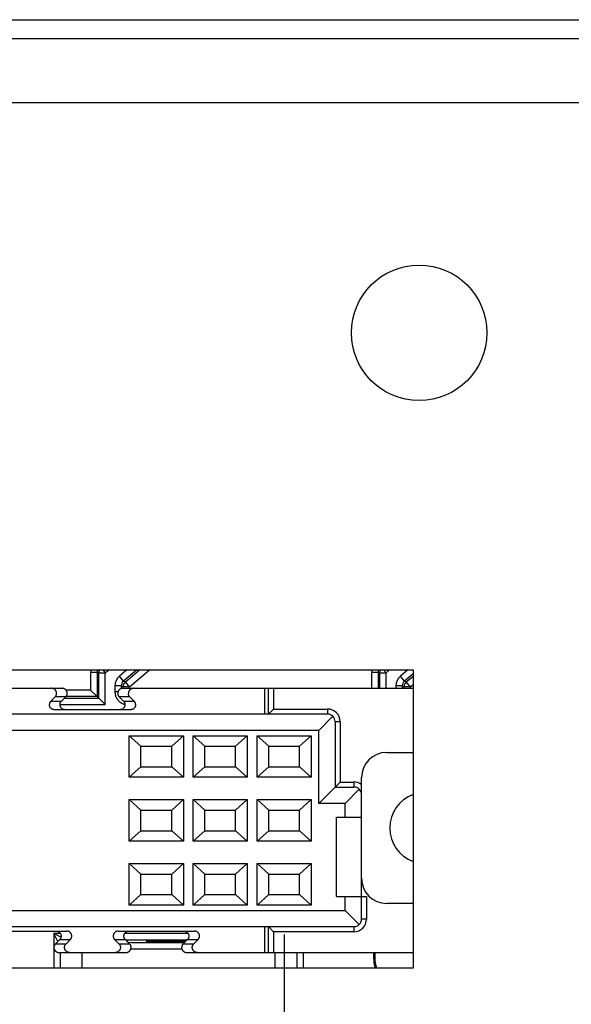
# Model space of a CAD drawing. Header units: inches. Extents: x 0 to 34, y 0 to 22.
# Tile 57 of 60: x 17.4 to 18.2, y 15.5 to 17.1. Entities that reach past the tile are written whole.
import ezdxf

# ---------------------------------------------------------------- set-up
doc = ezdxf.new("R2010")
doc.units = ezdxf.units.IN
doc.header["$LTSCALE"] = 1.87
doc.header["$MEASUREMENT"] = 0
doc.layers.get('0').update_dxf_attribs({"linetype": 'CONTINUOUS'})
doc.layers.add('DIMENSIONS', color=7, linetype='CONTINUOUS')
doc.styles.get("Standard").update_dxf_attribs({"font": 'txt', "width": 0.8})
doc.dimstyles.new('DIMSTYLE_2', dxfattribs={"dimtxt": 0.125, "dimasz": 0.18, "dimexe": 0.18, "dimexo": 0.0625, "dimgap": 0.09, "dimtad": 0, "dimtih": 1, "dimtoh": 1, "dimdec": 3, "dimzin": 4, "dimdsep": 46, "dimtxsty": 'STANDARD', "dimblk": '_FILLED', "dimblk1": '_FILLED', "dimblk2": '_FILLED', "dimcen": 0.09, "dimadec": 0, "dimazin": 0, "dimtp": 0.01, "dimtm": 0.01, "dimtfac": 1, "dimtdec": 3, "dimtofl": 0, "dimtmove": 0, "dimatfit": 3, "dimldrblk": '_FILLED', "dimfxl": 1, "dimtolj": 1, "dimtzin": 4, "dimarcsym": 0})

# ---------------------------------------------------------------- blocks, each defined once
blk = doc.blocks.new('*D32')
at = {"layer": 'DIMENSIONS', "color": 2, "linetype": 'CONTINUOUS'}
blk.add_line((17.7897, 15.6307), (17.7897, 14.6448), dxfattribs=at)
at = {"layer": 'DIMENSIONS', "color": 2, "linetype": 'CONTINUOUS', "insert": (17.7272, 14.5823), "char_height": 0.125, "width": 1.425, "attachment_point": 3, "rotation": 90, "line_spacing_factor": 0.9}
blk.add_mtext('7.950{\\Ftxt.shx;\\W1.000000;\\H0.125000; }[201.93]', dxfattribs=at)
blk = doc.blocks.new('_FILLED')
at = {"color": 0, "linetype": 'BYBLOCK'}
blk.add_solid([(0, 0), (-1, 0.1736), (-1, -0.1736)], dxfattribs=at)
blk = doc.blocks.new('*D33')
at = {"layer": 'DIMENSIONS', "color": 2, "linetype": 'CONTINUOUS'}
blk.add_line((14.6897, 15.6307), (14.6897, 14.6448), dxfattribs=at)
at = {"layer": 'DIMENSIONS', "color": 2, "linetype": 'CONTINUOUS', "insert": (14.6272, 14.5823), "char_height": 0.125, "width": 1.525, "attachment_point": 3, "rotation": 90, "line_spacing_factor": 0.9}
blk.add_mtext('11.050{\\Ftxt.shx;\\W1.000000;\\H0.125000; }[280.67]', dxfattribs=at)

msp = doc.modelspace()

# ---------------------------------------------------------------- linework, layer by layer
at = {"color": 7, "linetype": 'CONTINUOUS'}
for p, q in [((6.9272, 17.0623), (25.5522, 17.0623)), ((24.5097, 17.0323), (7.9697, 17.0323)), ((24.5897, 16.9323), (7.8897, 16.9323)), ((16.0272, 16.0448), (17.9917, 16.0448)), ((17.4869, 16.0414), (17.4969, 16.0414)), ((17.4869, 16.0414), (17.4869, 16.0131)), ((17.4996, 16.0401), (17.4969, 16.0414)), ((17.4969, 16.0414), (17.4969, 16.0032)), ((17.4996, 16.0401), (17.5096, 16.0401)), ((17.4996, 16.0005), (17.4996, 16.0401)), ((17.5057, 16.0448), (17.5096, 16.0401)), ((17.5096, 16.0401), (17.5151, 16.0448)), ((17.5096, 15.9905), (17.5096, 16.0401)), ((17.5437, 16.0448), (17.5321, 16.0351)), ((17.5592, 16.0448), (17.5385, 16.0274)), ((17.5412, 16.0262), (17.5634, 16.0448)), ((17.5476, 16.0185), (17.5789, 16.0448)), ((17.9269, 16.0414), (17.9369, 16.0414)), ((17.9269, 16.0414), (17.9269, 16.016)), ((17.9396, 16.0401), (17.9369, 16.0414)), ((17.9369, 16.0414), (17.9369, 16.016)), ((17.9396, 16.0401), (17.9496, 16.0401)), ((17.9396, 16.016), (17.9396, 16.0401)), ((17.9457, 16.0448), (17.9496, 16.0401)), ((17.9496, 16.0401), (17.9551, 16.0448)), ((17.9496, 16.016), (17.9496, 16.0401)), ((17.9837, 16.0448), (17.9721, 16.0351)), ((17.9917, 16.0448), (17.9917, 15.5778)), ((17.5385, 16.0274), (17.5321, 16.0351)), ((17.5385, 16.0274), (17.5412, 16.0262)), ((17.5476, 16.0185), (17.5412, 16.0262)), ((17.9785, 16.0274), (17.9721, 16.0351)), ((17.9917, 16.0385), (17.9785, 16.0274)), ((17.9785, 16.0274), (17.9812, 16.0262)), ((17.9812, 16.0262), (17.9917, 16.035)), ((17.9876, 16.0185), (17.9812, 16.0262)), ((17.3372, 16.016), (17.4423, 16.016)), ((17.4869, 16.0131), (17.4483, 16.0131)), ((17.4969, 16.0032), (17.4869, 16.0131)), ((17.5349, 16.0198), (17.5249, 16.0198)), ((17.5249, 16.0198), (17.5249, 16.0105)), ((17.5297, 16.0105), (17.5249, 16.0105)), ((17.5349, 16.0198), (17.5376, 16.0185)), ((17.5349, 16.0198), (17.5349, 16.0156)), ((17.5372, 16.016), (17.9917, 16.016)), ((17.5476, 16.0185), (17.5376, 16.0185)), ((17.5376, 16.016), (17.5376, 16.0185)), ((17.5476, 16.016), (17.5476, 16.0185)), ((17.7594, 15.9756), (17.7594, 16.016)), ((17.7653, 15.9756), (17.7653, 16.016)), ((17.7732, 16.016), (17.7732, 15.9835)), ((17.9749, 16.0198), (17.9649, 16.0198)), ((17.9649, 16.0198), (17.9649, 16.016)), ((17.9749, 16.0198), (17.9776, 16.0185)), ((17.9749, 16.0198), (17.9749, 16.016)), ((17.9876, 16.0185), (17.9776, 16.0185)), ((17.9776, 16.016), (17.9776, 16.0185)), ((17.9876, 16.0185), (17.9917, 16.022)), ((17.9876, 16.016), (17.9876, 16.0185)), ((17.4245, 15.996), (17.4312, 16.0025)), ((17.4245, 15.996), (17.4413, 15.996)), ((17.4479, 16.0025), (17.4312, 16.0025)), ((17.4479, 16.0025), (17.4413, 15.996)), ((17.4458, 16.0005), (17.4996, 16.0005)), ((17.4969, 16.0032), (17.4484, 16.0032)), ((17.4996, 16.0005), (17.4969, 16.0032)), ((17.4996, 16.0005), (17.5096, 15.9905)), ((17.5483, 16.0025), (17.5316, 16.0025)), ((17.5382, 15.996), (17.5316, 16.0025)), ((17.5382, 15.996), (17.5549, 15.996)), ((17.5483, 16.0025), (17.5549, 15.996)), ((17.5494, 15.9825), (17.4301, 15.9825)), ((17.4389, 15.9905), (17.5096, 15.9905)), ((17.7653, 15.9756), (17.7732, 15.9835)), ((17.7732, 15.9835), (17.8579, 15.9835)), ((17.8579, 15.9835), (17.8579, 15.9756)), ((17.8579, 15.9756), (15.947, 15.9756)), ((17.8662, 15.9722), (17.8441, 15.95)), ((17.8697, 15.9638), (17.8775, 15.9638)), ((17.8697, 15.9638), (17.8697, 15.8615)), ((17.8775, 15.9638), (17.8775, 15.8693)), ((17.8441, 15.95), (14.6354, 15.95)), ((17.8441, 15.8359), (17.8441, 15.95)), ((17.5474, 15.9418), (17.6321, 15.9418)), ((17.5657, 15.9254), (17.5474, 15.9418)), ((17.5474, 15.8768), (17.5474, 15.9418)), ((17.6321, 15.9418), (17.6138, 15.9254)), ((17.6321, 15.9418), (17.6321, 15.8768)), ((17.6474, 15.9418), (17.7321, 15.9418)), ((17.6657, 15.9254), (17.6474, 15.9418)), ((17.6474, 15.8768), (17.6474, 15.9418)), ((17.7321, 15.9418), (17.7138, 15.9254)), ((17.7321, 15.9418), (17.7321, 15.8768)), ((17.7474, 15.9418), (17.8321, 15.9418)), ((17.7657, 15.9254), (17.7474, 15.9418)), ((17.7474, 15.8768), (17.7474, 15.9418)), ((17.8321, 15.9418), (17.8138, 15.9254)), ((17.8321, 15.9418), (17.8321, 15.8768)), ((17.5657, 15.9254), (17.6138, 15.9254)), ((17.5657, 15.8932), (17.5657, 15.9254)), ((17.6138, 15.8932), (17.6138, 15.9254)), ((17.6657, 15.9254), (17.7138, 15.9254)), ((17.6657, 15.8932), (17.6657, 15.9254)), ((17.7138, 15.8932), (17.7138, 15.9254)), ((17.7657, 15.9254), (17.8138, 15.9254)), ((17.7657, 15.8932), (17.7657, 15.9254)), ((17.8138, 15.8932), (17.8138, 15.9254)), ((17.9504, 15.9156), (17.9917, 15.9156)), ((17.5657, 15.8932), (17.5474, 15.8768)), ((17.5657, 15.8932), (17.6138, 15.8932)), ((17.6321, 15.8768), (17.6138, 15.8932)), ((17.6657, 15.8932), (17.6474, 15.8768)), ((17.6657, 15.8932), (17.7138, 15.8932)), ((17.7321, 15.8768), (17.7138, 15.8932)), ((17.7657, 15.8932), (17.7474, 15.8768)), ((17.7657, 15.8932), (17.8138, 15.8932)), ((17.8321, 15.8768), (17.8138, 15.8932)), ((17.6321, 15.8768), (17.5474, 15.8768)), ((17.7321, 15.8768), (17.6474, 15.8768)), ((17.8321, 15.8768), (17.7474, 15.8768)), ((17.911, 15.6548), (17.911, 15.8762)), ((17.8697, 15.8615), (17.8441, 15.8359)), ((17.8697, 15.8615), (17.8775, 15.8693)), ((17.8697, 15.8615), (17.8992, 15.8615)), ((17.8775, 15.8693), (17.8992, 15.8693)), ((17.9075, 15.858), (17.8854, 15.8359)), ((17.8992, 15.8693), (17.8992, 15.8615)), ((17.5474, 15.8418), (17.6321, 15.8418)), ((17.5657, 15.8254), (17.5474, 15.8418)), ((17.5474, 15.7768), (17.5474, 15.8418)), ((17.6321, 15.8418), (17.6138, 15.8254)), ((17.6321, 15.8418), (17.6321, 15.7768)), ((17.6474, 15.8418), (17.7321, 15.8418)), ((17.6657, 15.8254), (17.6474, 15.8418)), ((17.6474, 15.7768), (17.6474, 15.8418)), ((17.7321, 15.8418), (17.7138, 15.8254)), ((17.7321, 15.8418), (17.7321, 15.7768)), ((17.7474, 15.8418), (17.8321, 15.8418)), ((17.7657, 15.8254), (17.7474, 15.8418)), ((17.7474, 15.7768), (17.7474, 15.8418)), ((17.8321, 15.8418), (17.8138, 15.8254)), ((17.8321, 15.8418), (17.8321, 15.7768)), ((17.5657, 15.8254), (17.6138, 15.8254)), ((17.5657, 15.7932), (17.5657, 15.8254)), ((17.6138, 15.7932), (17.6138, 15.8254)), ((17.6657, 15.8254), (17.7138, 15.8254)), ((17.6657, 15.7932), (17.6657, 15.8254)), ((17.7138, 15.7932), (17.7138, 15.8254)), ((17.7657, 15.8254), (17.8138, 15.8254)), ((17.7657, 15.7932), (17.7657, 15.8254)), ((17.8138, 15.7932), (17.8138, 15.8254)), ((17.8854, 15.8359), (17.8441, 15.8359)), ((17.8854, 15.8142), (17.8854, 15.8359)), ((17.8716, 15.8142), (17.911, 15.8142)), ((17.8716, 15.6902), (17.8716, 15.8142)), ((17.5657, 15.7932), (17.5474, 15.7768)), ((17.5657, 15.7932), (17.6138, 15.7932)), ((17.6321, 15.7768), (17.6138, 15.7932)), ((17.6657, 15.7932), (17.6474, 15.7768)), ((17.6657, 15.7932), (17.7138, 15.7932)), ((17.7321, 15.7768), (17.7138, 15.7932)), ((17.7657, 15.7932), (17.7474, 15.7768)), ((17.7657, 15.7932), (17.8138, 15.7932)), ((17.8321, 15.7768), (17.8138, 15.7932)), ((17.6321, 15.7768), (17.5474, 15.7768)), ((17.7321, 15.7768), (17.6474, 15.7768)), ((17.8321, 15.7768), (17.7474, 15.7768)), ((17.5474, 15.7418), (17.6321, 15.7418)), ((17.5657, 15.7254), (17.5474, 15.7418)), ((17.5474, 15.6768), (17.5474, 15.7418)), ((17.6321, 15.7418), (17.6138, 15.7254)), ((17.6321, 15.7418), (17.6321, 15.6768)), ((17.6474, 15.7418), (17.7321, 15.7418)), ((17.6657, 15.7254), (17.6474, 15.7418)), ((17.6474, 15.6768), (17.6474, 15.7418)), ((17.7321, 15.7418), (17.7138, 15.7254)), ((17.7321, 15.7418), (17.7321, 15.6768)), ((17.7474, 15.7418), (17.8321, 15.7418)), ((17.7657, 15.7254), (17.7474, 15.7418)), ((17.7474, 15.6768), (17.7474, 15.7418)), ((17.8321, 15.7418), (17.8138, 15.7254)), ((17.8321, 15.7418), (17.8321, 15.6768)), ((17.5657, 15.7254), (17.6138, 15.7254)), ((17.5657, 15.6932), (17.5657, 15.7254)), ((17.6138, 15.6932), (17.6138, 15.7254)), ((17.6657, 15.7254), (17.7138, 15.7254)), ((17.6657, 15.6932), (17.6657, 15.7254)), ((17.7138, 15.6932), (17.7138, 15.7254)), ((17.7657, 15.7254), (17.8138, 15.7254)), ((17.7657, 15.6932), (17.7657, 15.7254)), ((17.8138, 15.6932), (17.8138, 15.7254)), ((17.5657, 15.6932), (17.5474, 15.6768)), ((17.5657, 15.6932), (17.6138, 15.6932)), ((17.6321, 15.6768), (17.6138, 15.6932)), ((17.6657, 15.6932), (17.6474, 15.6768)), ((17.6657, 15.6932), (17.7138, 15.6932)), ((17.7321, 15.6768), (17.7138, 15.6932)), ((17.7657, 15.6932), (17.7474, 15.6768)), ((17.7657, 15.6932), (17.8138, 15.6932)), ((17.8321, 15.6768), (17.8138, 15.6932)), ((17.8716, 15.6902), (17.9189, 15.6902)), ((17.8854, 15.6685), (17.8854, 15.6902)), ((17.9189, 15.6902), (17.9189, 15.6548)), ((17.6321, 15.6768), (17.5474, 15.6768)), ((17.7321, 15.6768), (17.6474, 15.6768)), ((17.8321, 15.6768), (17.7474, 15.6768)), ((17.9917, 15.6794), (17.9504, 15.6794)), ((14.5941, 15.6685), (17.8854, 15.6685)), ((17.9075, 15.6464), (17.8854, 15.6685)), ((17.9189, 15.6548), (17.911, 15.6548)), ((16.647, 15.643), (17.8992, 15.643)), ((17.7594, 15.6026), (17.7594, 15.643)), ((17.7653, 15.6026), (17.7653, 15.643)), ((17.7653, 15.643), (17.7732, 15.6351)), ((17.8992, 15.643), (17.8992, 15.6351)), ((17.3301, 15.6361), (17.4494, 15.6361)), ((17.4395, 15.6321), (17.4293, 15.6321)), ((17.4293, 15.6321), (17.4293, 15.5778)), ((17.4354, 15.6198), (17.4293, 15.6321)), ((17.4404, 15.6266), (17.4293, 15.6321)), ((17.5301, 15.6361), (17.6494, 15.6361)), ((17.6395, 15.6321), (17.54, 15.6321)), ((17.8992, 15.6351), (17.7732, 15.6351)), ((17.7732, 15.6351), (17.7732, 15.6026)), ((17.4316, 15.616), (17.4382, 15.6226)), ((17.4316, 15.616), (17.4483, 15.616)), ((17.4549, 15.6226), (17.4382, 15.6226)), ((17.4483, 15.616), (17.4549, 15.6226)), ((17.5413, 15.6226), (17.5245, 15.6226)), ((17.5245, 15.6226), (17.5312, 15.616)), ((17.5312, 15.616), (17.5479, 15.616)), ((17.5413, 15.6226), (17.5479, 15.616)), ((17.6377, 15.6221), (17.5418, 15.6221)), ((17.6316, 15.616), (17.6382, 15.6226)), ((17.6316, 15.616), (17.6483, 15.616)), ((17.6549, 15.6226), (17.6382, 15.6226)), ((17.6483, 15.616), (17.6549, 15.6226)), ((17.4372, 15.6026), (17.5423, 15.6026)), ((17.439, 15.6026), (17.439, 15.5778)), ((17.4736, 15.5778), (17.4736, 15.6026)), ((17.6299, 15.6076), (17.5497, 15.6079)), ((17.6372, 15.6026), (17.9917, 15.6026)), ((17.7759, 15.5778), (17.7759, 15.6026)), ((17.8105, 15.5778), (17.8105, 15.6026)), ((17.8202, 15.5778), (17.8202, 15.6026)), ((17.9917, 15.5778), (16.7272, 15.5778))]:
    msp.add_line(p, q, dxfattribs=at)
msp.add_circle((18.0013, 16.5723), 0.106, dxfattribs=at)
for centre, radius, start, end in [((17.5069, 16.0414), 0.02, 170.215, 179.9988), ((17.5069, 16.0414), 0.01, 160.1256, 180.0087), ((17.5096, 16.0401), 0.01, 152.2829, 179.9916), ((17.9469, 16.0414), 0.02, 170.215, 179.9988), ((17.9469, 16.0414), 0.01, 160.1256, 180.0087), ((17.9496, 16.0401), 0.01, 152.2829, 179.9916), ((17.5449, 16.0198), 0.02, 130.0059, 179.9946), ((17.5449, 16.0198), 0.00999, 129.9936, 180.0042), ((17.5476, 16.0185), 0.01, 130.0086, 179.9914), ((17.9849, 16.0198), 0.02, 130.0059, 179.9946), ((17.9849, 16.0198), 0.00999, 129.9936, 180.0042), ((17.9876, 16.0185), 0.01, 130.0086, 179.9914), ((17.4256, 16.0081), 0.00786, 314.8525, 359.9788), ((17.4423, 16.0081), 0.00786, 314.8525, 359.9788), ((17.8579, 15.9638), 0.0197, 0, 90), ((17.8579, 15.9638), 0.0118, 0, 90), ((17.9504, 15.8762), 0.0394, 90, 180), ((17.8992, 15.8497), 0.0197, 53.1301, 90), ((17.8992, 15.8497), 0.0118, 0, 90), ((18.0114, 15.7975), 0.0561, 110.5091, 249.4908), ((17.9504, 15.7187), 0.0394, 180, 270), ((17.8992, 15.6548), 0.0197, 270, 360), ((17.8992, 15.6548), 0.0118, 270, 360), ((17.4372, 15.6105), 0.00786, 134.8525, 179.9788), ((17.6372, 15.6105), 0.00786, 134.8525, 179.9788), ((17.9997, 15.5973), 0.07, 175.6514, 196.1772), ((17.9997, 15.5973), 0.068, 175.5248, 196.6595)]:
    msp.add_arc(centre, radius, start, end, dxfattribs=at)
msp.add_ellipse((17.6247, 15.6201), major_axis=(0.0508, 0), ratio=0.017455, start_param=1.335527, end_param=4.912608, dxfattribs=at)
for points, knots in [([(17.4335, 16.0081), (17.4335, 16.0084), (17.4334, 16.0089), (17.4333, 16.0097), (17.4331, 16.0104), (17.4329, 16.0111), (17.4325, 16.0118), (17.4321, 16.0125), (17.4317, 16.0131), (17.4312, 16.0137), (17.4306, 16.0142), (17.43, 16.0147), (17.4293, 16.0151), (17.4286, 16.0154), (17.4279, 16.0157), (17.4271, 16.0159), (17.4263, 16.016), (17.4258, 16.016), (17.4256, 16.016)], [0, 0, 0, 0, 0.0625, 0.125, 0.187499, 0.249999, 0.312499, 0.374999, 0.437499, 0.499999, 0.562499, 0.624999, 0.687499, 0.749999, 0.812499, 0.874999, 0.9375, 1, 1, 1, 1]), ([(17.4502, 16.0081), (17.4502, 16.0084), (17.4502, 16.0089), (17.45, 16.0097), (17.4498, 16.0104), (17.4496, 16.0111), (17.4493, 16.0118), (17.4489, 16.0125), (17.4484, 16.0131), (17.4479, 16.0137), (17.4473, 16.0142), (17.4467, 16.0147), (17.446, 16.0151), (17.4453, 16.0154), (17.4446, 16.0157), (17.4438, 16.0159), (17.443, 16.016), (17.4425, 16.016), (17.4423, 16.016)], [0, 0, 0, 0, 0.0625, 0.124999, 0.187499, 0.249999, 0.312499, 0.374999, 0.437499, 0.499999, 0.562499, 0.624999, 0.687499, 0.749999, 0.812499, 0.874999, 0.9375, 1, 1, 1, 1]), ([(17.5249, 16.0105), (17.5249, 16.0102), (17.5249, 16.0096), (17.525, 16.0088), (17.5251, 16.0079), (17.5252, 16.0071), (17.5254, 16.0063), (17.5256, 16.0052), (17.526, 16.0038), (17.5267, 16.0023), (17.5274, 16.0008), (17.5281, 15.9996), (17.5288, 15.9986), (17.5295, 15.9977), (17.5304, 15.9967), (17.5316, 15.9955), (17.5329, 15.9944), (17.5343, 15.9935), (17.5358, 15.9927), (17.5373, 15.9919), (17.5389, 15.9914), (17.54, 15.9911), (17.5405, 15.991)], [0, 0, 0, 0, 0.031255, 0.06251, 0.093766, 0.125021, 0.156276, 0.187531, 0.250028, 0.312524, 0.375021, 0.437517, 0.468773, 0.500028, 0.562524, 0.625021, 0.687518, 0.750014, 0.81251, 0.875007, 0.937503, 1, 1, 1, 1]), ([(17.5372, 16.016), (17.537, 16.016), (17.5365, 16.016), (17.5357, 16.0159), (17.5349, 16.0157), (17.5342, 16.0154), (17.5335, 16.0151), (17.5328, 16.0147), (17.5322, 16.0142), (17.5316, 16.0137), (17.5311, 16.0131), (17.5306, 16.0125), (17.5302, 16.0118), (17.53, 16.0113), (17.5298, 16.0108), (17.5297, 16.0104), (17.5296, 16.0101), (17.5295, 16.0098), (17.5295, 16.0097), (17.5294, 16.0095), (17.5294, 16.0093), (17.5294, 16.0091), (17.5294, 16.0089), (17.5293, 16.0087), (17.5293, 16.0085), (17.5293, 16.0083), (17.5293, 16.0082), (17.5293, 16.0081)], [0, 0, 0, 0, 0.062495, 0.12499, 0.187484, 0.249979, 0.312474, 0.374968, 0.437463, 0.499958, 0.562452, 0.624946, 0.687441, 0.749935, 0.781192, 0.812449, 0.843705, 0.859335, 0.874965, 0.890594, 0.906222, 0.92185, 0.937484, 0.953116, 0.968742, 0.984369, 1, 1, 1, 1]), ([(17.5539, 16.016), (17.5537, 16.016), (17.5532, 16.016), (17.5524, 16.0159), (17.5516, 16.0157), (17.5509, 16.0154), (17.5502, 16.0151), (17.5495, 16.0147), (17.5489, 16.0142), (17.5483, 16.0137), (17.5478, 16.0131), (17.5474, 16.0125), (17.547, 16.0118), (17.5467, 16.0113), (17.5465, 16.0108), (17.5464, 16.0104), (17.5463, 16.01), (17.5462, 16.0097), (17.5461, 16.0095), (17.5461, 16.0093), (17.5461, 16.0091), (17.5461, 16.0088), (17.546, 16.0085), (17.546, 16.0082), (17.546, 16.0081)], [0, 0, 0, 0, 0.062496, 0.124991, 0.187486, 0.249981, 0.312477, 0.374972, 0.437467, 0.499962, 0.562457, 0.624952, 0.687447, 0.749942, 0.781199, 0.812456, 0.843713, 0.874971, 0.890601, 0.906229, 0.921856, 0.937488, 0.968744, 1, 1, 1, 1]), ([(17.4245, 15.996), (17.4244, 15.9958), (17.424, 15.9954), (17.4236, 15.9948), (17.4232, 15.9941), (17.4229, 15.9935), (17.4227, 15.9931), (17.4226, 15.9927), (17.4225, 15.9924), (17.4224, 15.9921), (17.4224, 15.9919), (17.4223, 15.9917), (17.4223, 15.9916), (17.4223, 15.9914), (17.4223, 15.9912), (17.4223, 15.991), (17.4222, 15.9908), (17.4222, 15.9906), (17.4222, 15.9905), (17.4222, 15.9904)], [0, 0, 0, 0, 0.124979, 0.249957, 0.374935, 0.499913, 0.562421, 0.624929, 0.687436, 0.718693, 0.749951, 0.781208, 0.812459, 0.843714, 0.874978, 0.906241, 0.937489, 0.968741, 1, 1, 1, 1]), ([(17.4389, 15.9904), (17.4389, 15.9905), (17.4389, 15.9906), (17.4389, 15.9908), (17.439, 15.991), (17.439, 15.9912), (17.439, 15.9914), (17.439, 15.9916), (17.4391, 15.9917), (17.4391, 15.9919), (17.4391, 15.9921), (17.4392, 15.9924), (17.4393, 15.9927), (17.4394, 15.9931), (17.4396, 15.9935), (17.4399, 15.9941), (17.4403, 15.9948), (17.4407, 15.9954), (17.4411, 15.9958), (17.4413, 15.996)], [0, 0, 0, 0, 0.031259, 0.062511, 0.093758, 0.125022, 0.156286, 0.187541, 0.218792, 0.250049, 0.281307, 0.312564, 0.375071, 0.437579, 0.500087, 0.625065, 0.750043, 0.875021, 1, 1, 1, 1]), ([(17.5293, 16.0081), (17.5293, 16.0081), (17.5293, 16.0079), (17.5293, 16.0077), (17.5293, 16.0075), (17.5294, 16.0073), (17.5294, 16.0072), (17.5294, 16.007), (17.5294, 16.0068), (17.5295, 16.0066), (17.5295, 16.0064), (17.5296, 16.0061), (17.5297, 16.0058), (17.5298, 16.0055), (17.53, 16.005), (17.5302, 16.0044), (17.5306, 16.0037), (17.5311, 16.0031), (17.5315, 16.0027), (17.5316, 16.0025)], [0, 0, 0, 0, 0.031259, 0.062511, 0.093758, 0.125022, 0.156286, 0.187541, 0.218792, 0.250049, 0.281307, 0.312564, 0.375071, 0.437579, 0.500087, 0.625065, 0.750043, 0.875021, 1, 1, 1, 1]), ([(17.5382, 15.996), (17.5384, 15.9958), (17.5388, 15.9954), (17.5392, 15.9948), (17.5396, 15.9941), (17.5399, 15.9935), (17.5401, 15.9931), (17.5402, 15.9927), (17.5403, 15.9924), (17.5404, 15.9921), (17.5404, 15.9919), (17.5404, 15.9917), (17.5405, 15.9916), (17.5405, 15.9914), (17.5405, 15.9912), (17.5405, 15.991), (17.5406, 15.9908), (17.5406, 15.9906), (17.5406, 15.9905), (17.5406, 15.9904)], [0, 0, 0, 0, 0.124979, 0.249957, 0.374935, 0.499913, 0.562421, 0.624929, 0.687436, 0.718693, 0.749951, 0.781208, 0.812459, 0.843714, 0.874978, 0.906241, 0.937489, 0.968741, 1, 1, 1, 1]), ([(17.5483, 16.0025), (17.5482, 16.0027), (17.5478, 16.0031), (17.5473, 16.0037), (17.5469, 16.0044), (17.5467, 16.005), (17.5465, 16.0055), (17.5464, 16.0058), (17.5463, 16.0061), (17.5462, 16.0064), (17.5462, 16.0066), (17.5461, 16.0068), (17.5461, 16.007), (17.5461, 16.0072), (17.5461, 16.0073), (17.546, 16.0075), (17.546, 16.0077), (17.546, 16.0079), (17.546, 16.0081), (17.546, 16.0081)], [0, 0, 0, 0, 0.124979, 0.249957, 0.374935, 0.499913, 0.562421, 0.624929, 0.687436, 0.718693, 0.749951, 0.781208, 0.812459, 0.843714, 0.874978, 0.906241, 0.937489, 0.968741, 1, 1, 1, 1]), ([(17.5573, 15.9904), (17.5573, 15.9905), (17.5573, 15.9906), (17.5573, 15.9908), (17.5572, 15.991), (17.5572, 15.9912), (17.5572, 15.9914), (17.5572, 15.9916), (17.5571, 15.9917), (17.5571, 15.9919), (17.5571, 15.9921), (17.557, 15.9924), (17.5569, 15.9927), (17.5568, 15.9931), (17.5566, 15.9935), (17.5563, 15.9941), (17.5559, 15.9948), (17.5555, 15.9954), (17.5551, 15.9958), (17.5549, 15.996)], [0, 0, 0, 0, 0.031259, 0.062511, 0.093758, 0.125022, 0.156286, 0.187541, 0.218792, 0.250049, 0.281307, 0.312564, 0.375071, 0.437579, 0.500087, 0.625065, 0.750043, 0.875021, 1, 1, 1, 1]), ([(17.4301, 15.9825), (17.4299, 15.9825), (17.4294, 15.9826), (17.4286, 15.9827), (17.4278, 15.9829), (17.4271, 15.9831), (17.4264, 15.9834), (17.4257, 15.9838), (17.4251, 15.9843), (17.4245, 15.9848), (17.424, 15.9854), (17.4236, 15.986), (17.4232, 15.9867), (17.4229, 15.9873), (17.4227, 15.9877), (17.4226, 15.9881), (17.4225, 15.9885), (17.4224, 15.9888), (17.4223, 15.9891), (17.4223, 15.9892), (17.4223, 15.9894), (17.4223, 15.9897), (17.4222, 15.99), (17.4222, 15.9903), (17.4222, 15.9904)], [0, 0, 0, 0, 0.062496, 0.124991, 0.187486, 0.249981, 0.312477, 0.374972, 0.437467, 0.499962, 0.562457, 0.624952, 0.687447, 0.749942, 0.781199, 0.812456, 0.843713, 0.874971, 0.890601, 0.906229, 0.921856, 0.937488, 0.968744, 1, 1, 1, 1]), ([(17.4468, 15.9825), (17.4466, 15.9825), (17.4461, 15.9826), (17.4453, 15.9827), (17.4445, 15.9829), (17.4438, 15.9831), (17.4431, 15.9834), (17.4425, 15.9838), (17.4418, 15.9843), (17.4413, 15.9848), (17.4407, 15.9854), (17.4403, 15.986), (17.4399, 15.9867), (17.4396, 15.9873), (17.4394, 15.9877), (17.4393, 15.9881), (17.4392, 15.9884), (17.4391, 15.9887), (17.4391, 15.9889), (17.4391, 15.9891), (17.439, 15.9892), (17.439, 15.9894), (17.439, 15.9896), (17.439, 15.9898), (17.4389, 15.99), (17.4389, 15.9902), (17.4389, 15.9903), (17.4389, 15.9904)], [0, 0, 0, 0, 0.062495, 0.12499, 0.187484, 0.249979, 0.312474, 0.374968, 0.437463, 0.499958, 0.562452, 0.624946, 0.687441, 0.749935, 0.781192, 0.812449, 0.843705, 0.859335, 0.874965, 0.890594, 0.906222, 0.92185, 0.937484, 0.953116, 0.968742, 0.984369, 1, 1, 1, 1]), ([(17.5406, 15.9904), (17.5406, 15.9903), (17.5406, 15.9902), (17.5406, 15.99), (17.5405, 15.9898), (17.5405, 15.9896), (17.5405, 15.9894), (17.5405, 15.9892), (17.5404, 15.9891), (17.5404, 15.9889), (17.5404, 15.9887), (17.5403, 15.9884), (17.5402, 15.9881), (17.5401, 15.9877), (17.5399, 15.9873), (17.5396, 15.9867), (17.5392, 15.986), (17.5388, 15.9854), (17.5382, 15.9848), (17.5377, 15.9843), (17.537, 15.9838), (17.5364, 15.9834), (17.5357, 15.9831), (17.5349, 15.9829), (17.5342, 15.9827), (17.5334, 15.9826), (17.5329, 15.9825), (17.5327, 15.9825)], [0, 0, 0, 0, 0.015631, 0.031258, 0.046884, 0.062516, 0.07815, 0.093778, 0.109406, 0.125035, 0.140665, 0.156295, 0.187551, 0.218808, 0.250065, 0.312559, 0.375054, 0.437548, 0.500042, 0.562537, 0.625032, 0.687526, 0.750021, 0.812516, 0.87501, 0.937505, 1, 1, 1, 1]), ([(17.5573, 15.9904), (17.5573, 15.9903), (17.5573, 15.9901), (17.5572, 15.9898), (17.5572, 15.9896), (17.5572, 15.9894), (17.5572, 15.9892), (17.5571, 15.9891), (17.5571, 15.9888), (17.557, 15.9885), (17.5569, 15.9881), (17.5568, 15.9877), (17.5566, 15.9873), (17.5563, 15.9867), (17.5559, 15.986), (17.5555, 15.9854), (17.555, 15.9848), (17.5544, 15.9843), (17.5538, 15.9838), (17.5531, 15.9834), (17.5524, 15.9831), (17.5517, 15.9829), (17.5509, 15.9827), (17.5501, 15.9826), (17.5496, 15.9825), (17.5494, 15.9825)], [0, 0, 0, 0, 0.031256, 0.046882, 0.062516, 0.078148, 0.093776, 0.109403, 0.125033, 0.156291, 0.187547, 0.218804, 0.250061, 0.312556, 0.37505, 0.437545, 0.50004, 0.562535, 0.62503, 0.687525, 0.75002, 0.812515, 0.87501, 0.937505, 1, 1, 1, 1]), ([(17.4327, 15.6361), (17.4329, 15.6361), (17.4334, 15.636), (17.4342, 15.6359), (17.4349, 15.6357), (17.4357, 15.6355), (17.4364, 15.6352), (17.437, 15.6348), (17.4377, 15.6343), (17.4382, 15.6338), (17.4388, 15.6332), (17.4392, 15.6326), (17.4396, 15.6319), (17.4399, 15.6313), (17.4401, 15.6309), (17.4402, 15.6305), (17.4403, 15.6302), (17.4404, 15.6299), (17.4404, 15.6297), (17.4404, 15.6295), (17.4405, 15.6294), (17.4405, 15.6292), (17.4405, 15.629), (17.4405, 15.6288), (17.4406, 15.6286), (17.4406, 15.6284), (17.4406, 15.6283), (17.4406, 15.6282)], [0, 0, 0, 0, 0.062495, 0.12499, 0.187484, 0.249979, 0.312474, 0.374968, 0.437463, 0.499958, 0.562452, 0.624946, 0.687441, 0.749935, 0.781192, 0.812449, 0.843705, 0.859335, 0.874965, 0.890594, 0.906222, 0.92185, 0.937484, 0.953116, 0.968742, 0.984369, 1, 1, 1, 1]), ([(17.4406, 15.6282), (17.4406, 15.6281), (17.4406, 15.628), (17.4406, 15.6278), (17.4405, 15.6276), (17.4405, 15.6274), (17.4405, 15.6272), (17.4405, 15.627), (17.4404, 15.6268), (17.4404, 15.6267), (17.4404, 15.6265), (17.4403, 15.6262), (17.4402, 15.6259), (17.4401, 15.6255), (17.4399, 15.6251), (17.4396, 15.6245), (17.4392, 15.6238), (17.4388, 15.6232), (17.4384, 15.6228), (17.4382, 15.6226)], [0, 0, 0, 0, 0.031259, 0.062511, 0.093758, 0.125022, 0.156286, 0.187541, 0.218792, 0.250049, 0.281307, 0.312564, 0.375071, 0.437579, 0.500087, 0.625065, 0.750043, 0.875021, 1, 1, 1, 1]), ([(17.4573, 15.6282), (17.4573, 15.6283), (17.4573, 15.6284), (17.4573, 15.6286), (17.4572, 15.6288), (17.4572, 15.629), (17.4572, 15.6292), (17.4572, 15.6294), (17.4571, 15.6295), (17.4571, 15.6297), (17.4571, 15.6299), (17.457, 15.6302), (17.4569, 15.6305), (17.4568, 15.6309), (17.4566, 15.6313), (17.4563, 15.6319), (17.4559, 15.6326), (17.4555, 15.6332), (17.455, 15.6338), (17.4544, 15.6343), (17.4538, 15.6348), (17.4531, 15.6352), (17.4524, 15.6355), (17.4517, 15.6357), (17.4509, 15.6359), (17.4501, 15.636), (17.4496, 15.6361), (17.4494, 15.6361)], [0, 0, 0, 0, 0.015631, 0.031258, 0.046884, 0.062516, 0.07815, 0.093778, 0.109406, 0.125035, 0.140665, 0.156295, 0.187551, 0.218808, 0.250065, 0.312559, 0.375054, 0.437548, 0.500042, 0.562537, 0.625032, 0.687526, 0.750021, 0.812516, 0.87501, 0.937505, 1, 1, 1, 1]), ([(17.4552, 15.6231), (17.4554, 15.6232), (17.4556, 15.6235), (17.4559, 15.6239), (17.4561, 15.6241), (17.4562, 15.6243), (17.4564, 15.6245), (17.4565, 15.6248), (17.4566, 15.6251), (17.4568, 15.6254), (17.4569, 15.6257), (17.457, 15.6261), (17.4571, 15.6264), (17.4572, 15.6269), (17.4572, 15.6275), (17.4573, 15.628), (17.4573, 15.6282)], [0, 0, 0, 0, 0.124984, 0.187455, 0.249769, 0.280887, 0.312003, 0.374299, 0.436775, 0.499451, 0.562281, 0.625153, 0.687924, 0.750549, 0.875407, 1, 1, 1, 1]), ([(17.5301, 15.6361), (17.5299, 15.6361), (17.5294, 15.636), (17.5286, 15.6359), (17.5278, 15.6357), (17.5271, 15.6355), (17.5264, 15.6352), (17.5257, 15.6348), (17.5251, 15.6343), (17.5245, 15.6338), (17.524, 15.6332), (17.5236, 15.6326), (17.5232, 15.6319), (17.5229, 15.6313), (17.5227, 15.6309), (17.5226, 15.6305), (17.5225, 15.6302), (17.5224, 15.6299), (17.5224, 15.6297), (17.5223, 15.6295), (17.5223, 15.6294), (17.5223, 15.6292), (17.5223, 15.629), (17.5223, 15.6288), (17.5222, 15.6286), (17.5222, 15.6284), (17.5222, 15.6283), (17.5222, 15.6282)], [0, 0, 0, 0, 0.062495, 0.12499, 0.187484, 0.249979, 0.312474, 0.374968, 0.437463, 0.499958, 0.562452, 0.624946, 0.687441, 0.749935, 0.781192, 0.812449, 0.843705, 0.859335, 0.874965, 0.890594, 0.906222, 0.92185, 0.937484, 0.953116, 0.968742, 0.984369, 1, 1, 1, 1]), ([(17.5222, 15.6282), (17.5222, 15.6279), (17.5223, 15.6275), (17.5223, 15.6269), (17.5224, 15.6265), (17.5225, 15.6261), (17.5226, 15.6257), (17.5228, 15.6253), (17.5229, 15.6249), (17.5231, 15.6246), (17.5234, 15.6241), (17.5238, 15.6235), (17.5243, 15.6228), (17.5246, 15.6224), (17.5248, 15.6222)], [0, 0, 0, 0, 0.124922, 0.187496, 0.250032, 0.312486, 0.374865, 0.437256, 0.49972, 0.562279, 0.624919, 0.750216, 0.875276, 1, 1, 1, 1]), ([(17.5389, 15.6282), (17.5389, 15.6283), (17.5389, 15.6284), (17.5389, 15.6286), (17.539, 15.6288), (17.539, 15.629), (17.539, 15.6292), (17.539, 15.6294), (17.5391, 15.6295), (17.5391, 15.6297), (17.5391, 15.6299), (17.5392, 15.6302), (17.5393, 15.6305), (17.5394, 15.6309), (17.5396, 15.6313), (17.5399, 15.6319), (17.5403, 15.6326), (17.5407, 15.6332), (17.5413, 15.6338), (17.5418, 15.6343), (17.5425, 15.6348), (17.5431, 15.6352), (17.5438, 15.6355), (17.5445, 15.6357), (17.5453, 15.6359), (17.5461, 15.636), (17.5466, 15.6361), (17.5468, 15.6361)], [0, 0, 0, 0, 0.015631, 0.031258, 0.046884, 0.062516, 0.07815, 0.093778, 0.109406, 0.125035, 0.140665, 0.156295, 0.187551, 0.218808, 0.250065, 0.312559, 0.375054, 0.437548, 0.500042, 0.562537, 0.625032, 0.687526, 0.750021, 0.812516, 0.87501, 0.937505, 1, 1, 1, 1]), ([(17.5413, 15.6226), (17.5411, 15.6228), (17.5407, 15.6232), (17.5403, 15.6238), (17.5399, 15.6245), (17.5396, 15.6251), (17.5394, 15.6255), (17.5393, 15.6259), (17.5392, 15.6262), (17.5391, 15.6265), (17.5391, 15.6267), (17.5391, 15.6268), (17.539, 15.627), (17.539, 15.6272), (17.539, 15.6274), (17.539, 15.6276), (17.5389, 15.6278), (17.5389, 15.628), (17.5389, 15.6281), (17.5389, 15.6282)], [0, 0, 0, 0, 0.124979, 0.249957, 0.374935, 0.499913, 0.562421, 0.624929, 0.687436, 0.718693, 0.749951, 0.781208, 0.812459, 0.843714, 0.874978, 0.906241, 0.937489, 0.968741, 1, 1, 1, 1]), ([(17.6327, 15.6361), (17.6329, 15.6361), (17.6334, 15.636), (17.6342, 15.6359), (17.6349, 15.6357), (17.6357, 15.6355), (17.6364, 15.6352), (17.637, 15.6348), (17.6377, 15.6343), (17.6382, 15.6338), (17.6388, 15.6332), (17.6392, 15.6326), (17.6396, 15.6319), (17.6399, 15.6313), (17.6401, 15.6309), (17.6402, 15.6305), (17.6403, 15.6302), (17.6404, 15.6299), (17.6404, 15.6297), (17.6404, 15.6295), (17.6405, 15.6294), (17.6405, 15.6292), (17.6405, 15.629), (17.6405, 15.6288), (17.6406, 15.6286), (17.6406, 15.6284), (17.6406, 15.6283), (17.6406, 15.6282)], [0, 0, 0, 0, 0.062495, 0.12499, 0.187484, 0.249979, 0.312474, 0.374968, 0.437463, 0.499958, 0.562452, 0.624946, 0.687441, 0.749935, 0.781192, 0.812449, 0.843705, 0.859335, 0.874965, 0.890594, 0.906222, 0.92185, 0.937484, 0.953116, 0.968742, 0.984369, 1, 1, 1, 1]), ([(17.6406, 15.6282), (17.6406, 15.6281), (17.6406, 15.628), (17.6406, 15.6278), (17.6405, 15.6276), (17.6405, 15.6274), (17.6405, 15.6272), (17.6405, 15.627), (17.6404, 15.6268), (17.6404, 15.6267), (17.6404, 15.6265), (17.6403, 15.6262), (17.6402, 15.6259), (17.6401, 15.6255), (17.6399, 15.6251), (17.6396, 15.6245), (17.6392, 15.6238), (17.6388, 15.6232), (17.6384, 15.6228), (17.6382, 15.6226)], [0, 0, 0, 0, 0.031259, 0.062511, 0.093758, 0.125022, 0.156286, 0.187541, 0.218792, 0.250049, 0.281307, 0.312564, 0.375071, 0.437579, 0.500087, 0.625065, 0.750043, 0.875021, 1, 1, 1, 1]), ([(17.6573, 15.6282), (17.6573, 15.6283), (17.6573, 15.6284), (17.6573, 15.6286), (17.6572, 15.6288), (17.6572, 15.629), (17.6572, 15.6292), (17.6572, 15.6294), (17.6571, 15.6295), (17.6571, 15.6297), (17.6571, 15.6299), (17.657, 15.6302), (17.6569, 15.6305), (17.6568, 15.6309), (17.6566, 15.6313), (17.6563, 15.6319), (17.6559, 15.6326), (17.6555, 15.6332), (17.655, 15.6338), (17.6544, 15.6343), (17.6538, 15.6348), (17.6531, 15.6352), (17.6524, 15.6355), (17.6517, 15.6357), (17.6509, 15.6359), (17.6501, 15.636), (17.6496, 15.6361), (17.6494, 15.6361)], [0, 0, 0, 0, 0.015631, 0.031258, 0.046884, 0.062516, 0.07815, 0.093778, 0.109406, 0.125035, 0.140665, 0.156295, 0.187551, 0.218808, 0.250065, 0.312559, 0.375054, 0.437548, 0.500042, 0.562537, 0.625032, 0.687526, 0.750021, 0.812516, 0.87501, 0.937505, 1, 1, 1, 1]), ([(17.6552, 15.6231), (17.6554, 15.6232), (17.6556, 15.6235), (17.6559, 15.6239), (17.6561, 15.6241), (17.6562, 15.6243), (17.6564, 15.6245), (17.6565, 15.6248), (17.6566, 15.6251), (17.6568, 15.6254), (17.6569, 15.6257), (17.657, 15.6261), (17.6571, 15.6264), (17.6572, 15.6269), (17.6572, 15.6275), (17.6573, 15.628), (17.6573, 15.6282)], [0, 0, 0, 0, 0.124984, 0.187455, 0.249769, 0.280887, 0.312003, 0.374299, 0.436775, 0.499451, 0.562281, 0.625153, 0.687924, 0.750549, 0.875407, 1, 1, 1, 1]), ([(17.4293, 15.6105), (17.4293, 15.6102), (17.4293, 15.6097), (17.4295, 15.6089), (17.4297, 15.6082), (17.4299, 15.6075), (17.4302, 15.6068), (17.4306, 15.6061), (17.4311, 15.6055), (17.4316, 15.6049), (17.4322, 15.6044), (17.4328, 15.6039), (17.4335, 15.6035), (17.4342, 15.6032), (17.4349, 15.6029), (17.4357, 15.6027), (17.4365, 15.6026), (17.437, 15.6026), (17.4372, 15.6026)], [0, 0, 0, 0, 0.0625, 0.124999, 0.187499, 0.249999, 0.312499, 0.374999, 0.437499, 0.499999, 0.562499, 0.624999, 0.687499, 0.749999, 0.812499, 0.874999, 0.9375, 1, 1, 1, 1]), ([(17.446, 15.6105), (17.446, 15.6105), (17.446, 15.6107), (17.446, 15.6109), (17.446, 15.6111), (17.4461, 15.6113), (17.4461, 15.6114), (17.4461, 15.6116), (17.4461, 15.6118), (17.4462, 15.612), (17.4462, 15.6122), (17.4463, 15.6125), (17.4464, 15.6128), (17.4465, 15.6131), (17.4466, 15.6135), (17.4468, 15.6139), (17.447, 15.6142), (17.4471, 15.6145), (17.4473, 15.6147), (17.4474, 15.6149), (17.4475, 15.615), (17.4476, 15.6152), (17.4477, 15.6153), (17.4477, 15.6153), (17.4478, 15.6154), (17.4478, 15.6155), (17.4479, 15.6156), (17.448, 15.6156), (17.448, 15.6157), (17.4481, 15.6158), (17.4481, 15.6158), (17.4482, 15.6159), (17.4482, 15.6159), (17.4482, 15.6159), (17.4483, 15.6159), (17.4483, 15.616), (17.4484, 15.616), (17.4484, 15.616)], [0, 0, 0, 0, 0.031239, 0.062471, 0.093699, 0.124943, 0.156187, 0.187421, 0.218653, 0.24989, 0.281128, 0.312365, 0.374832, 0.437301, 0.499769, 0.562237, 0.624706, 0.687172, 0.718411, 0.749648, 0.780875, 0.812107, 0.827736, 0.843371, 0.858994, 0.874592, 0.890163, 0.905757, 0.921435, 0.937218, 0.945071, 0.952864, 0.960622, 0.968422, 0.976299, 0.984227, 1, 1, 1, 1]), ([(17.4539, 15.6026), (17.4537, 15.6026), (17.4532, 15.6026), (17.4524, 15.6027), (17.4516, 15.6029), (17.4509, 15.6032), (17.4502, 15.6035), (17.4495, 15.6039), (17.4489, 15.6044), (17.4483, 15.6049), (17.4478, 15.6055), (17.4474, 15.6061), (17.447, 15.6068), (17.4467, 15.6073), (17.4465, 15.6078), (17.4464, 15.6082), (17.4463, 15.6085), (17.4462, 15.6088), (17.4462, 15.6089), (17.4461, 15.6091), (17.4461, 15.6093), (17.4461, 15.6095), (17.4461, 15.6097), (17.446, 15.6099), (17.446, 15.6101), (17.446, 15.6103), (17.446, 15.6104), (17.446, 15.6105)], [0, 0, 0, 0, 0.062495, 0.12499, 0.187484, 0.249979, 0.312474, 0.374968, 0.437463, 0.499958, 0.562452, 0.624946, 0.687441, 0.749935, 0.781192, 0.812449, 0.843705, 0.859335, 0.874965, 0.890594, 0.906222, 0.92185, 0.937484, 0.953116, 0.968742, 0.984369, 1, 1, 1, 1]), ([(17.5335, 15.6105), (17.5335, 15.6104), (17.5335, 15.6103), (17.5335, 15.6101), (17.5335, 15.6099), (17.5334, 15.6097), (17.5334, 15.6095), (17.5334, 15.6093), (17.5334, 15.6091), (17.5333, 15.6089), (17.5333, 15.6088), (17.5332, 15.6085), (17.5331, 15.6082), (17.533, 15.6078), (17.5328, 15.6073), (17.5325, 15.6068), (17.5321, 15.6061), (17.5317, 15.6055), (17.5312, 15.6049), (17.5306, 15.6044), (17.53, 15.6039), (17.5293, 15.6035), (17.5286, 15.6032), (17.5279, 15.6029), (17.5271, 15.6027), (17.5263, 15.6026), (17.5258, 15.6026), (17.5256, 15.6026)], [0, 0, 0, 0, 0.015631, 0.031258, 0.046884, 0.062516, 0.07815, 0.093778, 0.109406, 0.125035, 0.140665, 0.156295, 0.187551, 0.218808, 0.250065, 0.312559, 0.375054, 0.437548, 0.500042, 0.562537, 0.625032, 0.687526, 0.750021, 0.812516, 0.87501, 0.937505, 1, 1, 1, 1]), ([(17.5309, 15.6165), (17.5311, 15.6163), (17.5314, 15.6159), (17.5319, 15.6152), (17.5323, 15.6146), (17.5326, 15.6141), (17.5328, 15.6137), (17.5329, 15.6133), (17.5331, 15.613), (17.5332, 15.6126), (17.5333, 15.6121), (17.5334, 15.6117), (17.5334, 15.6112), (17.5335, 15.6108), (17.5335, 15.6105)], [0, 0, 0, 0, 0.12472, 0.24978, 0.375083, 0.437725, 0.500285, 0.562749, 0.625137, 0.687514, 0.749966, 0.812503, 0.875077, 1, 1, 1, 1]), ([(17.5423, 15.6026), (17.5425, 15.6026), (17.543, 15.6026), (17.5438, 15.6027), (17.5446, 15.6029), (17.5453, 15.6032), (17.546, 15.6035), (17.5467, 15.6039), (17.5473, 15.6044), (17.5479, 15.6049), (17.5484, 15.6055), (17.5489, 15.6061), (17.5493, 15.6068), (17.5495, 15.6073), (17.5497, 15.6078), (17.5498, 15.6082), (17.5499, 15.6085), (17.55, 15.6088), (17.55, 15.6089), (17.5501, 15.6091), (17.5501, 15.6093), (17.5501, 15.6095), (17.5501, 15.6097), (17.5502, 15.6099), (17.5502, 15.6101), (17.5502, 15.6103), (17.5502, 15.6104), (17.5502, 15.6105)], [0, 0, 0, 0, 0.062495, 0.12499, 0.187484, 0.249979, 0.312474, 0.374968, 0.437463, 0.499958, 0.562452, 0.624946, 0.687441, 0.749935, 0.781192, 0.812449, 0.843705, 0.859335, 0.874965, 0.890594, 0.906222, 0.92185, 0.937484, 0.953116, 0.968742, 0.984369, 1, 1, 1, 1]), ([(17.6332, 15.6176), (17.6255, 15.6176), (17.6104, 15.6176), (17.588, 15.6177), (17.5666, 15.6178), (17.5526, 15.6179), (17.5459, 15.618)], [0, 0, 0, 0, 0.262616, 0.521086, 0.768946, 1, 1, 1, 1]), ([(17.5502, 15.6105), (17.5502, 15.6105), (17.5502, 15.6107), (17.5502, 15.6109), (17.5502, 15.6111), (17.5501, 15.6113), (17.5501, 15.6114), (17.5501, 15.6116), (17.5501, 15.6118), (17.55, 15.612), (17.55, 15.6122), (17.5499, 15.6125), (17.5498, 15.6128), (17.5497, 15.6131), (17.5495, 15.6136), (17.5493, 15.6142), (17.5489, 15.6149), (17.5484, 15.6155), (17.548, 15.6159), (17.5479, 15.616)], [0, 0, 0, 0, 0.031259, 0.062511, 0.093758, 0.125022, 0.156286, 0.187541, 0.218792, 0.250049, 0.281307, 0.312564, 0.375071, 0.437579, 0.500087, 0.625065, 0.750043, 0.875021, 1, 1, 1, 1]), ([(17.6293, 15.6105), (17.6293, 15.6102), (17.6293, 15.6097), (17.6295, 15.6089), (17.6297, 15.6082), (17.6299, 15.6075), (17.6302, 15.6068), (17.6306, 15.6061), (17.6311, 15.6055), (17.6316, 15.6049), (17.6322, 15.6044), (17.6328, 15.6039), (17.6335, 15.6035), (17.6342, 15.6032), (17.6349, 15.6029), (17.6357, 15.6027), (17.6365, 15.6026), (17.637, 15.6026), (17.6372, 15.6026)], [0, 0, 0, 0, 0.0625, 0.124999, 0.187499, 0.249999, 0.312499, 0.374999, 0.437499, 0.499999, 0.562499, 0.624999, 0.687499, 0.749999, 0.812499, 0.874999, 0.9375, 1, 1, 1, 1]), ([(17.646, 15.6105), (17.646, 15.6105), (17.646, 15.6107), (17.646, 15.6109), (17.646, 15.6111), (17.6461, 15.6113), (17.6461, 15.6114), (17.6461, 15.6116), (17.6461, 15.6118), (17.6462, 15.612), (17.6462, 15.6122), (17.6463, 15.6125), (17.6464, 15.6128), (17.6465, 15.6131), (17.6466, 15.6135), (17.6468, 15.6139), (17.647, 15.6142), (17.6471, 15.6145), (17.6473, 15.6147), (17.6474, 15.6149), (17.6475, 15.615), (17.6476, 15.6152), (17.6477, 15.6153), (17.6477, 15.6153), (17.6478, 15.6154), (17.6478, 15.6155), (17.6479, 15.6156), (17.648, 15.6156), (17.648, 15.6157), (17.6481, 15.6158), (17.6481, 15.6158), (17.6482, 15.6159), (17.6482, 15.6159), (17.6482, 15.6159), (17.6483, 15.6159), (17.6483, 15.616), (17.6484, 15.616), (17.6484, 15.616)], [0, 0, 0, 0, 0.031239, 0.062471, 0.093699, 0.124943, 0.156187, 0.187421, 0.218653, 0.24989, 0.281128, 0.312365, 0.374832, 0.437301, 0.499769, 0.562237, 0.624706, 0.687172, 0.718411, 0.749648, 0.780875, 0.812107, 0.827736, 0.843371, 0.858994, 0.874592, 0.890163, 0.905757, 0.921435, 0.937218, 0.945071, 0.952864, 0.960622, 0.968422, 0.976299, 0.984227, 1, 1, 1, 1]), ([(17.6539, 15.6026), (17.6537, 15.6026), (17.6532, 15.6026), (17.6524, 15.6027), (17.6516, 15.6029), (17.6509, 15.6032), (17.6502, 15.6035), (17.6495, 15.6039), (17.6489, 15.6044), (17.6483, 15.6049), (17.6478, 15.6055), (17.6474, 15.6061), (17.647, 15.6068), (17.6467, 15.6073), (17.6465, 15.6078), (17.6464, 15.6082), (17.6463, 15.6085), (17.6462, 15.6088), (17.6462, 15.6089), (17.6461, 15.6091), (17.6461, 15.6093), (17.6461, 15.6095), (17.6461, 15.6097), (17.646, 15.6099), (17.646, 15.6101), (17.646, 15.6103), (17.646, 15.6104), (17.646, 15.6105)], [0, 0, 0, 0, 0.062495, 0.12499, 0.187484, 0.249979, 0.312474, 0.374968, 0.437463, 0.499958, 0.562452, 0.624946, 0.687441, 0.749935, 0.781192, 0.812449, 0.843705, 0.859335, 0.874965, 0.890594, 0.906222, 0.92185, 0.937484, 0.953116, 0.968742, 0.984369, 1, 1, 1, 1])]:
    msp.add_open_spline(points, degree=3, knots=knots, dxfattribs=at)

# ---------------------------------------------------------------- dimensions: what is measured, and where the dimension line sits
at = {"layer": 'DIMENSIONS', "color": 2, "linetype": 'CONTINUOUS'}
for feature_location, picture, middle in [((14.6897, 15.6307), '*D33', (14.8466, 13.5069)), ((17.7897, 15.6307), '*D32', (17.9466, 13.6016))]:
    dim = msp.add_ordinate_dim(feature_location=feature_location, offset=(0, -0.9859), dtype=1, origin=(25.7397, 15.6932), dimstyle='DIMSTYLE_2', dxfattribs=at)
    dim.commit()
    dim.dimension.update_dxf_attribs({"geometry": picture, "text_midpoint": middle})

doc.saveas('drawing.dxf')
